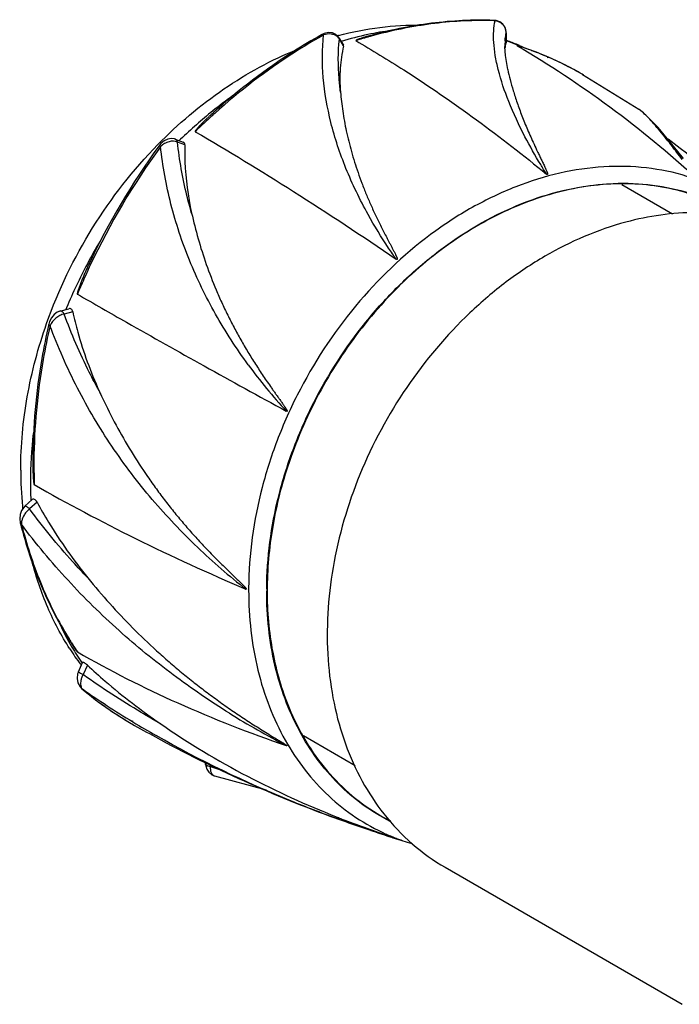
# Model space of a CAD drawing. Header units: millimetres. Extents: x -77 to 57, y 187 to 299.
# Tile 1 of 2: x -77 to -30, y 228 to 299. Entities that reach past the tile are written whole.
import ezdxf

# ---------------------------------------------------------------- set-up
doc = ezdxf.new("R2010")
doc.units = ezdxf.units.MM
doc.header["$LTSCALE"] = 30.734
doc.layers.get('0').update_dxf_attribs({"linetype": 'CONTINUOUS'})

msp = doc.modelspace()

# ---------------------------------------------------------------- linework, layer by layer
at = {"color": 7, "linetype": 'Continuous'}
for p, q in [((-43.084, 298.97), (-43.084, 298.97)), ((-42.992, 298.943), (-43.084, 298.97)), ((-55.479, 297.944), (-55.479, 297.944)), ((-54.227, 297.716), (-53.903, 297.178)), ((-54.2, 297.618), (-54.227, 297.715)), ((-53.892, 297.108), (-54.2, 297.618)), ((-51.665, 297.906), (-51.913, 297.838)), ((-42.193, 298.08), (-42.193, 297.388)), ((-42.193, 298.07), (-42.193, 298.08)), ((-42.193, 297.516), (-42.159, 297.507)), ((-42.187, 297.53), (-42.155, 297.519)), ((-53.892, 297.108), (-53.903, 297.178)), ((-42.288, 297.076), (-42.288, 297.099)), ((-42.193, 297.467), (-42.168, 297.458)), ((-42.193, 297.385), (-42.193, 297.388)), ((-42.18, 297.497), (-42.154, 297.488)), ((-41.392, 297.154), (-41.437, 297.168)), ((-41.392, 297.154), (-41.437, 297.168)), ((-41.437, 297.168), (-41.399, 297.146)), ((-41.437, 297.168), (-41.4, 297.145)), ((-39.165, 296.279), (-39.231, 296.309)), ((-39.148, 296.314), (-39.214, 296.343)), ((-36.631, 295.035), (-36.735, 295.095)), ((-36.694, 295.071), (-32.657, 292.58)), ((-32.635, 292.565), (-32.657, 292.58)), ((-67.061, 289.899), (-67.076, 289.878)), ((-67.061, 289.899), (-67.075, 289.878)), ((-66.001, 290.422), (-65.432, 290.209)), ((-65.308, 290.017), (-65.841, 290.216)), ((-29.448, 289.03), (-29.845, 289.537)), ((-33.882, 287.174), (-30.229, 285.064)), ((-72.4, 280.757), (-72.584, 280.345)), ((-74.299, 278.062), (-73.665, 278.232)), ((-73.383, 278.012), (-73.999, 277.846)), ((-75.106, 277.115), (-75.106, 277.115)), ((-76.829, 264.019), (-76.299, 264.501)), ((-75.953, 264.309), (-76.486, 263.824)), ((-77.162, 262.833), (-77.162, 262.833)), ((-60.908, 258.049), (-60.921, 258.053)), ((-73.743, 254.626), (-73.65, 254.474)), ((-72.978, 252.105), (-72.674, 252.77)), ((-72.701, 252.722), (-72.715, 252.742)), ((-72.693, 252.73), (-72.706, 252.751)), ((-72.329, 252.581), (-72.637, 251.905)), ((-72.718, 250.89), (-72.718, 250.891)), ((-72.687, 250.868), (-72.718, 250.89)), ((-69.183, 248.399), (-69.078, 248.339)), ((-69.05, 248.5), (-69.091, 248.525)), ((-69.042, 248.529), (-69.083, 248.555)), ((-56.79, 247.514), (-53.053, 245.356)), ((-63.825, 245.471), (-63.825, 245.582)), ((-63.483, 245.403), (-63.483, 245.285)), ((-63.178, 244.62), (-59.474, 243.621)), ((-63.178, 244.62), (-63.178, 244.62)), ((-54.46, 241.575), (-54.2, 241.482)), ((-54.44, 241.63), (-54.179, 241.537)), ((-54.419, 241.677), (-54.346, 241.648)), ((-50.705, 240.303), (-50.631, 240.279)), ((-50.704, 240.305), (-50.631, 240.279)), ((-50.285, 240.172), (-50.107, 240.117)), ((-48.994, 239.746), (-48.993, 239.746)), ((-46.588, 238.042), (-29.525, 228.187))]:
    msp.add_line(p, q, dxfattribs=at)
for points in [[(-42.193, 298.08), (-42.211, 298.26), (-42.296, 298.498), (-42.449, 298.703), (-42.662, 298.86), (-42.925, 298.952), (-43.084, 298.971)], [(-54.227, 297.716), (-54.277, 297.789), (-54.456, 297.957), (-54.693, 298.065), (-54.977, 298.095), (-55.284, 298.033), (-55.479, 297.944)], [(-42.087, 295.433), (-42.252, 296.444), (-42.288, 297.076)], [(-29.845, 289.537), (-31.259, 291.262), (-32.31, 292.321), (-32.637, 292.566)], [(-66.001, 290.422), (-66.051, 290.439), (-66.294, 290.47), (-66.551, 290.424), (-66.802, 290.302), (-67.038, 290.108), (-67.174, 289.945)], [(-74.299, 278.062), (-74.506, 277.976), (-74.723, 277.813), (-74.91, 277.584), (-75.05, 277.302), (-75.106, 277.115)], [(-76.829, 264.019), (-76.908, 263.939), (-77.065, 263.704), (-77.167, 263.422), (-77.199, 263.113), (-77.162, 262.833)], [(-72.978, 252.105), (-73.033, 251.954), (-73.071, 251.637), (-73.01, 251.316), (-72.851, 251.028), (-72.718, 250.89)], [(-63.825, 245.471), (-63.817, 245.355), (-63.744, 245.1), (-63.595, 244.877), (-63.378, 244.704), (-63.178, 244.62)]]:
    msp.add_lwpolyline(points, dxfattribs=at)
for centre, radius, start, end in [((-43.911, 272.22), 26.739, 88.03139, 88.22451), ((-47.641, 276.826), 21.603, 97.49271, 102.04437), ((-43.039, 298.08), 0.845, 15.05274, 18.13363), ((-43.065, 298.074), 0.872, 0.38444, 14.98003), ((-35.496, 262.601), 40.515, 119.32581, 119.47775), ((-48.176, 274.924), 23.752, 104.83741, 105.04729), ((-54.8, 297.278), 0.69, 37.22365, 47.92682), ((-54.78, 297.295), 0.664, 29.14902, 37.18598), ((-47.324, 275.4), 23.065, 102.07574, 106.99676), ((-42.973, 265.501), 33.55, 105.67573, 107.40208), ((-43.136, 266.043), 32.984, 105.43184, 105.65795), ((-43.072, 298.074), 0.879, 359.72206, 0.39817), ((-48.294, 280.553), 18.043, 67.4212, 70.10594), ((-36.607, 297.101), 5.681, 177.03955, 180.01466), ((-40.442, 296.857), 1.845, 173.74343, 176.71016), ((-37.266, 297.13), 5.022, 175.77268, 176.98575), ((-40.632, 296.877), 1.654, 173.10826, 173.71907), ((-40.715, 296.887), 1.571, 172.17637, 173.11099), ((-47.496, 281.897), 16.481, 68.42139, 71.08931), ((-47.462, 281.983), 16.388, 68.19228, 68.41897), ((-48.582, 274.506), 23.761, 71.99178, 72.38837), ((-48.59, 274.612), 23.668, 66.66462, 72.29246), ((-47.437, 282.046), 16.321, 66.04253, 68.19346), ((-48.277, 280.594), 17.997, 66.94906, 67.42003), ((-48.544, 274.62), 23.642, 70.32826, 71.99283), ((-50.228, 269.988), 28.57, 69.58159, 70.27447), ((-48.476, 274.807), 23.443, 69.16462, 69.48618), ((-48.45, 274.876), 23.369, 66.72208, 69.16563), ((-48.474, 274.881), 23.376, 59.85611, 66.66368), ((-48.387, 275.02), 23.212, 63.21431, 66.54377), ((-48.338, 275.119), 23.102, 59.85065, 63.21197), ((-43.542, 267.825), 31.582, 125.4975, 128.73549), ((-42.475, 266.527), 33.262, 128.7706, 134.09399), ((-31.425, 256.898), 47.536, 131.89037, 132.3172), ((-30.984, 256.41), 48.193, 132.83571, 134.19068), ((-24.853, 259.117), 52.359, 143.92922, 154.7992), ((-24.623, 258.985), 52.503, 143.95628, 154.78041), ((-41.939, 265.964), 34.04, 134.08184, 134.30262), ((-82.498, 221.083), 86.638, 47.30595, 53.1591), ((-177.083, 176.198), 185.715, 37.39028, 37.58509), ((-39.816, 264.156), 36.834, 149.05264, 151.97073), ((-40.093, 264.296), 36.523, 151.96129, 157.45274), ((-24.988, 259.16), 52.099, 154.78322, 155.51015), ((-25.319, 259.299), 51.739, 155.99816, 157.28923), ((-40.447, 264.447), 36.139, 157.45766, 157.66161), ((-29.068, 297.384), 39.265, 216.19057, 222.48435), ((-34.984, 288.832), 40.06, 204.34796, 205.1655), ((-46.643, 265.721), 29.788, 173.18216, 179.9757), ((-35.252, 267.063), 40.923, 179.69588, 180.00521), ((-49.636, 266.601), 27.489, 179.95779, 185.43304), ((-36.091, 267.049), 40.084, 180.58016, 182.11183), ((-48.382, 265.73), 28.048, 179.99243, 182.52107), ((-48.843, 265.711), 27.587, 182.52497, 182.70279), ((-50.452, 266.531), 26.67, 185.44831, 185.73975), ((-31.979, 295.088), 47.002, 226.37798, 231.99362), ((-34.005, 257.953), 26.721, 179.60871, 179.95707), ((-33.656, 257.914), 25.773, 179.65248, 179.99986), ((-56.6, 263.769), 19.529, 204.63755, 210.42954), ((-50.627, 268.564), 26.993, 210.79029, 211.08886), ((-49.969, 268.958), 27.76, 211.45079, 211.83299), ((-50.94, 268.367), 26.623, 211.85441, 212.52525), ((-57.099, 264.341), 19.599, 212.69033, 216.626), ((-57.428, 263.28), 18.567, 210.42255, 214.58117), ((-51.119, 268.253), 26.411, 212.5245, 213.87257), ((-57.289, 264.202), 19.363, 216.63044, 216.85174), ((-57.478, 268.759), 23.485, 229.53995, 240.10593), ((-72.438, 251.126), 0.358, 220.50827, 225.90843), ((-33.464, 307.121), 68.576, 235.11104, 238.7005), ((-57.579, 268.582), 23.281, 229.54067, 240.10421), ((-30.617, 299.68), 59.559, 238.08885, 242.60241), ((-21.9, 331.025), 95.199, 240.24805, 241.42412), ((-30.985, 311.183), 73.336, 238.73175, 240.24719), ((-22.26, 330.347), 94.431, 241.41934, 250.06259), ((-33.494, 346.507), 105.571, 253.49676, 253.82824), ((-63.08, 244.957), 0.351, 247.98062, 253.75928), ((-23.161, 327.725), 91.657, 250.03387, 250.20782), ((-27.855, 308.744), 72.136, 248.45459, 248.74034), ((-43.954, 254.303), 14.499, 239.98934, 243.06409), ((-22.365, 330.104), 94.167, 250.24067, 252.48512), ((-22.719, 328.981), 92.989, 250.21332, 252.48615), ((-26.816, 311.452), 75.036, 248.75009, 251.34423), ((-24.051, 322.018), 85.969, 251.08039, 251.98954), ((-44.608, 254.294), 15.193, 245.76691, 246.73388), ((-18.41, 336.113), 101.091, 251.30168, 251.51726), ((-24.141, 321.74), 85.677, 251.98989, 252.24996), ((-29.347, 307.916), 70.906, 252.53241, 252.82492), ((-22.589, 329.386), 93.415, 252.53263, 252.77028), ((-44.586, 254.345), 15.249, 246.73424, 248.19318), ((-24.244, 321.416), 85.337, 252.24952, 253.1407), ((-44.532, 254.482), 15.396, 248.19635, 253.1541), ((-44.362, 255.031), 15.971, 253.14516, 253.40536)]:
    msp.add_arc(centre, radius, start, end, dxfattribs=at)
for points, knots in [([(-43.084, 298.97), (-44.58, 299.022), (-47.638, 298.872), (-50.635, 298.256), (-52.128, 297.839)], [0, 0, 0, 0, 0.491158, 1, 1, 1, 1]), ([(-43.082, 298.946), (-44.501, 298.99), (-47.4, 298.85), (-50.245, 298.287), (-51.665, 297.906)], [0, 0, 0, 0, 0.491275, 1, 1, 1, 1]), ([(-40.843, 290.601), (-41.269, 291.43), (-42.012, 293), (-42.683, 294.981), (-42.987, 296.416), (-43.1, 297.352), (-43.115, 298.188), (-43.049, 298.708), (-42.992, 298.944)], [0, 0, 0, 0, 0.319321, 0.594273, 0.714012, 0.821575, 0.916872, 1, 1, 1, 1]), ([(-42.236, 298.343), (-42.262, 298.423), (-42.339, 298.577), (-42.517, 298.761), (-42.741, 298.889), (-42.907, 298.932), (-42.993, 298.943)], [0, 0, 0, 0, 0.250094, 0.49761, 0.746441, 1, 1, 1, 1]), ([(-54.259, 297.884), (-53.281, 298.143), (-51.311, 298.532), (-49.304, 298.647), (-48.313, 298.631)], [0, 0, 0, 0, 0.505097, 1, 1, 1, 1]), ([(-55.479, 297.944), (-56.16, 297.561), (-58.895, 295.919), (-61.442, 293.97), (-63.237, 292.366)], [0, 0, 0, 0, 0.24519, 1, 1, 1, 1]), ([(-55.433, 297.871), (-56.112, 297.487), (-58.838, 295.841), (-61.377, 293.889), (-63.166, 292.285)], [0, 0, 0, 0, 0.24512, 1, 1, 1, 1]), ([(-55.339, 297.924), (-55.363, 297.938), (-55.408, 297.959), (-55.46, 297.955), (-55.479, 297.944)], [0, 0, 0, 0, 0.565684, 1, 1, 1, 1]), ([(-52.132, 285.011), (-52.722, 286.084), (-53.772, 288.233), (-54.873, 291.544), (-55.434, 294.781), (-55.448, 296.91), (-55.339, 297.926)], [0, 0, 0, 0, 0.27229, 0.530147, 0.772822, 1, 1, 1, 1]), ([(-54.338, 297.791), (-54.399, 297.846), (-54.545, 297.938), (-54.889, 298.027), (-55.168, 297.986), (-55.339, 297.924)], [0, 0, 0, 0, 0.235435, 0.480825, 1, 1, 1, 1]), ([(-54.116, 293.818), (-54.16, 294.143), (-54.297, 295.404), (-54.296, 296.683), (-54.2, 297.618)], [0, 0, 0, 0, 0.258686, 1, 1, 1, 1]), ([(-52.128, 297.839), (-52.208, 297.816), (-52.328, 297.782), (-52.487, 297.733), (-52.604, 297.695), (-52.72, 297.656), (-52.815, 297.621), (-52.888, 297.592), (-52.932, 297.573), (-52.965, 297.557), (-52.984, 297.547), (-52.998, 297.538), (-53.006, 297.532), (-53.014, 297.524), (-53.01, 297.517), (-53.008, 297.515)], [0, 0, 0, 0, 0.262845, 0.393585, 0.523568, 0.652352, 0.77903, 0.840949, 0.901066, 0.929937, 0.95732, 0.970036, 0.981765, 0.991125, 1, 1, 1, 1]), ([(-53.008, 297.515), (-51.846, 296.839), (-47.084, 293.921), (-42.574, 290.599), (-39.293, 287.913)], [0, 0, 0, 0, 0.240742, 1, 1, 1, 1]), ([(-42.274, 297.5), (-42.27, 297.55), (-42.253, 297.741), (-42.224, 297.931), (-42.193, 298.069)], [0, 0, 0, 0, 0.262002, 1, 1, 1, 1]), ([(-67.262, 290.032), (-65.811, 291.514), (-62.685, 294.166), (-59.082, 296.137), (-57.231, 296.889)], [0, 0, 0, 0, 0.509346, 1, 1, 1, 1]), ([(-53.892, 297.108), (-54.023, 296.596), (-54.184, 295.498), (-54.164, 294.391), (-54.116, 293.818)], [0, 0, 0, 0, 0.478668, 1, 1, 1, 1]), ([(-42.193, 297.385), (-42.203, 297.365), (-42.24, 297.274), (-42.261, 297.177), (-42.271, 297.101)], [0, 0, 0, 0, 0.221061, 1, 1, 1, 1]), ([(-41.391, 297.159), (-41.397, 297.161), (-41.406, 297.164), (-41.418, 297.167), (-41.426, 297.17), (-41.433, 297.171), (-41.438, 297.173), (-41.445, 297.172), (-41.439, 297.169), (-41.437, 297.168)], [0, 0, 0, 0, 0.329661, 0.483369, 0.625976, 0.752121, 0.850891, 0.897098, 1, 1, 1, 1]), ([(-41.399, 297.146), (-39.103, 295.804), (-34.617, 292.84), (-30.473, 289.416), (-28.477, 287.589)], [0, 0, 0, 0, 0.495717, 1, 1, 1, 1]), ([(-42.086, 295.433), (-42.034, 295.192), (-41.914, 294.683), (-41.731, 294.035), (-41.555, 293.481), (-41.407, 293.038), (-41.246, 292.577), (-41.066, 292.102), (-40.87, 291.612), (-40.659, 291.108), (-40.434, 290.591), (-40.194, 290.062), (-39.983, 289.614), (-39.809, 289.25), (-39.698, 289.019), (-39.609, 288.833), (-39.541, 288.692), (-39.474, 288.551), (-39.418, 288.433), (-39.375, 288.338), (-39.342, 288.266), (-39.311, 288.194), (-39.28, 288.123), (-39.257, 288.063), (-39.239, 288.014), (-39.228, 287.978), (-39.22, 287.948), (-39.215, 287.923), (-39.214, 287.906), (-39.216, 287.889), (-39.229, 287.878), (-39.245, 287.883), (-39.259, 287.89), (-39.271, 287.897), (-39.281, 287.906), (-39.289, 287.911), (-39.293, 287.913)], [0, 0, 0, 0, 0.090497, 0.191899, 0.246579, 0.303715, 0.363302, 0.425429, 0.489957, 0.556749, 0.625731, 0.696831, 0.769938, 0.807193, 0.844871, 0.863853, 0.882917, 0.902048, 0.921223, 0.930816, 0.940404, 0.949975, 0.959512, 0.968984, 0.973678, 0.978327, 0.982904, 0.985153, 0.987363, 0.989565, 0.990986, 0.993085, 0.994955, 0.996681, 0.998322, 1, 1, 1, 1]), ([(-54.116, 293.818), (-54.079, 293.36), (-53.97, 292.421), (-53.709, 290.991), (-53.405, 289.772), (-53.109, 288.777), (-52.857, 288.015), (-52.577, 287.246), (-52.271, 286.472), (-51.938, 285.693), (-51.579, 284.911), (-51.26, 284.259), (-50.995, 283.736), (-50.824, 283.407), (-50.686, 283.143), (-50.582, 282.945), (-50.476, 282.746), (-50.389, 282.579), (-50.319, 282.446), (-50.267, 282.345), (-50.216, 282.244), (-50.174, 282.159), (-50.141, 282.09), (-50.117, 282.039), (-50.093, 281.987), (-50.071, 281.934), (-50.054, 281.889), (-50.042, 281.853), (-50.036, 281.829), (-50.033, 281.81), (-50.032, 281.795), (-50.033, 281.782), (-50.038, 281.771), (-50.05, 281.765), (-50.065, 281.768), (-50.084, 281.777), (-50.098, 281.786), (-50.106, 281.791)], [0, 0, 0, 0, 0.107002, 0.2198, 0.338025, 0.39907, 0.46134, 0.524796, 0.589395, 0.655098, 0.721868, 0.789665, 0.823938, 0.858452, 0.875798, 0.893202, 0.910664, 0.928183, 0.936964, 0.945759, 0.954567, 0.963391, 0.967809, 0.972231, 0.976658, 0.981093, 0.985539, 0.987772, 0.99002, 0.991156, 0.992312, 0.993526, 0.994225, 0.994992, 0.996365, 0.997614, 1, 1, 1, 1]), ([(-31.127, 291.009), (-31.273, 291.187), (-31.548, 291.514), (-31.944, 291.954), (-32.296, 292.302), (-32.526, 292.492), (-32.636, 292.566)], [0, 0, 0, 0, 0.317385, 0.589772, 0.816928, 1, 1, 1, 1]), ([(-63.237, 292.366), (-63.298, 292.311), (-63.421, 292.2), (-63.602, 292.032), (-63.782, 291.861), (-63.959, 291.688), (-64.104, 291.542), (-64.218, 291.424), (-64.303, 291.334), (-64.385, 291.244), (-64.451, 291.167), (-64.502, 291.105), (-64.538, 291.059), (-64.565, 291.018), (-64.581, 290.99), (-64.583, 290.969), (-64.577, 290.966)], [0, 0, 0, 0, 0.126887, 0.253831, 0.380788, 0.50769, 0.634409, 0.697627, 0.760678, 0.823453, 0.885724, 0.916509, 0.946829, 0.976094, 0.989607, 1, 1, 1, 1]), ([(-64.577, 290.966), (-62.191, 289.582), (-57.312, 286.608), (-52.544, 283.458), (-50.106, 281.791)], [0, 0, 0, 0, 0.482943, 1, 1, 1, 1]), ([(-39.292, 287.913), (-39.435, 288.14), (-39.979, 289.02), (-40.489, 289.922), (-40.843, 290.601)], [0, 0, 0, 0, 0.259772, 1, 1, 1, 1]), ([(-29.913, 289.473), (-30.021, 289.614), (-30.419, 290.131), (-30.825, 290.642), (-31.127, 291.009)], [0, 0, 0, 0, 0.271901, 1, 1, 1, 1]), ([(-75.262, 277.162), (-74.416, 279.562), (-72.191, 284.18), (-69.037, 288.221), (-67.262, 290.032)], [0, 0, 0, 0, 0.500992, 1, 1, 1, 1]), ([(-67.061, 289.899), (-67.075, 289.907), (-67.101, 289.921), (-67.136, 289.938), (-67.157, 289.947), (-67.172, 289.948), (-67.174, 289.945)], [0, 0, 0, 0, 0.402963, 0.712917, 0.910459, 1, 1, 1, 1]), ([(-65.841, 290.216), (-66.027, 290.302), (-66.382, 290.292), (-66.784, 290.119), (-66.975, 289.979), (-67.061, 289.899)], [0, 0, 0, 0, 0.468006, 0.731879, 1, 1, 1, 1]), ([(-60.757, 274.199), (-61.606, 275.369), (-63.182, 277.787), (-65.064, 281.664), (-66.407, 285.716), (-66.921, 288.504), (-67.061, 289.901)], [0, 0, 0, 0, 0.253526, 0.504864, 0.753805, 1, 1, 1, 1]), ([(-65.841, 290.216), (-65.852, 290.26), (-65.886, 290.345), (-65.959, 290.406), (-66.001, 290.422)], [0, 0, 0, 0, 0.501329, 1, 1, 1, 1]), ([(-64.828, 285.111), (-64.952, 285.53), (-65.408, 287.205), (-65.712, 288.923), (-65.841, 290.216)], [0, 0, 0, 0, 0.251647, 1, 1, 1, 1]), ([(-65.308, 290.017), (-65.307, 290.057), (-65.323, 290.143), (-65.394, 290.195), (-65.432, 290.209)], [0, 0, 0, 0, 0.50278, 1, 1, 1, 1]), ([(-65.308, 290.017), (-65.321, 289.612), (-65.317, 287.966), (-65.095, 286.323), (-64.828, 285.111)], [0, 0, 0, 0, 0.24612, 1, 1, 1, 1]), ([(-23.769, 284.761), (-24.509, 285.396), (-26.115, 286.527), (-28.819, 287.73), (-31.746, 288.407), (-34.828, 288.543), (-37.997, 288.14), (-41.183, 287.211), (-44.32, 285.777), (-48.401, 283.203), (-52.988, 278.914), (-56.542, 273.641), (-58.652, 269), (-60.187, 264.268), (-60.711, 260.565), (-60.726, 258.135)], [0, 0, 0, 0, 0.052837, 0.105709, 0.159425, 0.214689, 0.272024, 0.331728, 0.393876, 0.458332, 0.592568, 0.730793, 0.799981, 0.868316, 1, 1, 1, 1]), ([(-59.429, 258.07), (-59.415, 260.312), (-58.951, 263.727), (-57.587, 268.107), (-55.707, 272.422), (-53.143, 276.413), (-50.012, 279.881), (-46.646, 282.859), (-42.886, 285.168), (-38.913, 286.601), (-35.972, 287.199), (-33.08, 287.323), (-30.293, 286.969), (-27.671, 286.14), (-26.068, 285.28), (-25.318, 284.783)], [0, 0, 0, 0, 0.130709, 0.198486, 0.267145, 0.404644, 0.472538, 0.539088, 0.666254, 0.726603, 0.784635, 0.840526, 0.894654, 0.94758, 1, 1, 1, 1]), ([(-26.098, 285.218), (-26.727, 285.582), (-28.049, 286.218), (-30.166, 286.87), (-32.393, 287.214), (-35.51, 287.259), (-39.548, 286.499), (-44.239, 284.415), (-47.86, 281.818), (-50.521, 279.287), (-53.014, 276.446), (-55.661, 272.476), (-57.207, 268.976), (-57.816, 267.177)], [0, 0, 0, 0, 0.052887, 0.106271, 0.160608, 0.216287, 0.332505, 0.456261, 0.58703, 0.654595, 0.723164, 0.86177, 1, 1, 1, 1]), ([(-64.828, 285.111), (-64.69, 284.492), (-64.378, 283.25), (-63.789, 281.405), (-63.2, 279.881), (-62.668, 278.672), (-62.239, 277.769), (-61.78, 276.873), (-61.294, 275.986), (-60.78, 275.108), (-60.24, 274.24), (-59.771, 273.525), (-59.383, 272.958), (-59.137, 272.605), (-58.938, 272.323), (-58.787, 272.111), (-58.636, 271.899), (-58.509, 271.723), (-58.408, 271.581), (-58.333, 271.474), (-58.257, 271.366), (-58.195, 271.276), (-58.145, 271.203), (-58.109, 271.148), (-58.073, 271.092), (-58.037, 271.035), (-58.003, 270.977), (-57.979, 270.932), (-57.966, 270.9), (-57.96, 270.882), (-57.957, 270.867), (-57.958, 270.854), (-57.97, 270.84), (-57.997, 270.849), (-58.015, 270.857), (-58.022, 270.864)], [0, 0, 0, 0, 0.118725, 0.239642, 0.362462, 0.424514, 0.486956, 0.549764, 0.61292, 0.676409, 0.740221, 0.804356, 0.836552, 0.868839, 0.885022, 0.901233, 0.917478, 0.933764, 0.941925, 0.950102, 0.958298, 0.966519, 0.970643, 0.974778, 0.978929, 0.983101, 0.987308, 0.991588, 0.992684, 0.993803, 0.99497, 0.9956, 0.996191, 0.998094, 1, 1, 1, 1]), ([(-50.107, 281.792), (-50.292, 282.055), (-51.01, 283.101), (-51.674, 284.184), (-52.132, 285.011)], [0, 0, 0, 0, 0.254228, 1, 1, 1, 1]), ([(-23.75, 284.445), (-24.513, 284.677), (-26.095, 285.028), (-29.41, 285.263), (-31.941, 284.9), (-33.585, 284.459)], [0, 0, 0, 0, 0.240549, 0.486578, 1, 1, 1, 1]), ([(-33.585, 284.459), (-35.621, 283.914), (-38.62, 282.615), (-42.251, 280.187), (-45.763, 277.202), (-49.57, 272.685), (-52.929, 266.44), (-54.886, 259.762), (-55.229, 254.124), (-54.659, 249.872), (-53.841, 246.929), (-52.64, 244.239), (-51.58, 242.624), (-50.996, 241.882)], [0, 0, 0, 0, 0.119752, 0.1829, 0.247803, 0.381039, 0.515772, 0.647789, 0.773451, 0.833273, 0.890875, 0.946357, 1, 1, 1, 1]), ([(-72.229, 281.411), (-72.27, 281.324), (-72.351, 281.149), (-72.469, 280.886), (-72.584, 280.621), (-72.677, 280.399), (-72.75, 280.221), (-72.803, 280.086), (-72.855, 279.952), (-72.905, 279.816), (-72.945, 279.703), (-72.976, 279.612), (-72.998, 279.543), (-73.019, 279.475), (-73.035, 279.417), (-73.046, 279.371), (-73.052, 279.335), (-73.056, 279.306), (-73.055, 279.279), (-73.046, 279.275)], [0, 0, 0, 0, 0.125669, 0.251344, 0.377024, 0.502703, 0.56554, 0.628374, 0.691202, 0.754016, 0.816805, 0.84818, 0.879531, 0.910836, 0.942042, 0.957562, 0.972945, 0.987937, 1, 1, 1, 1]), ([(-73.046, 279.275), (-71.871, 278.597), (-68.841, 276.864), (-63.837, 274.053), (-59.996, 271.942), (-58.022, 270.864)], [0, 0, 0, 0, 0.236355, 0.608241, 1, 1, 1, 1]), ([(-73.999, 277.846), (-74.106, 277.828), (-74.322, 277.75), (-74.7, 277.5), (-74.924, 277.222), (-75.018, 277.017)], [0, 0, 0, 0, 0.241892, 0.500655, 1, 1, 1, 1]), ([(-73.999, 277.846), (-74.016, 277.878), (-74.055, 277.938), (-74.126, 278.014), (-74.209, 278.065), (-74.272, 278.069), (-74.299, 278.062)], [0, 0, 0, 0, 0.275254, 0.544967, 0.788395, 1, 1, 1, 1]), ([(-71.481, 272.316), (-71.725, 272.757), (-72.674, 274.548), (-73.482, 276.415), (-73.999, 277.847)], [0, 0, 0, 0, 0.248914, 1, 1, 1, 1]), ([(-73.383, 278.012), (-73.391, 278.049), (-73.415, 278.119), (-73.479, 278.203), (-73.57, 278.245), (-73.634, 278.24), (-73.665, 278.232)], [0, 0, 0, 0, 0.28701, 0.537313, 0.764995, 1, 1, 1, 1]), ([(-73.383, 278.012), (-73.276, 277.521), (-72.795, 275.575), (-72.1, 273.684), (-71.481, 272.316)], [0, 0, 0, 0, 0.250554, 1, 1, 1, 1]), ([(-77.125, 266.621), (-77.125, 268.387), (-76.792, 271.973), (-75.866, 275.45), (-75.262, 277.162)], [0, 0, 0, 0, 0.493153, 1, 1, 1, 1]), ([(-75.106, 277.115), (-75.295, 276.295), (-75.948, 273.057), (-76.255, 269.747), (-76.262, 267.286)], [0, 0, 0, 0, 0.254861, 1, 1, 1, 1]), ([(-75.017, 277.017), (-75.204, 276.204), (-75.852, 272.997), (-76.162, 269.718), (-76.175, 267.28)], [0, 0, 0, 0, 0.254919, 1, 1, 1, 1]), ([(-75.017, 277.017), (-75.031, 277.025), (-75.056, 277.041), (-75.091, 277.069), (-75.11, 277.099), (-75.106, 277.115)], [0, 0, 0, 0, 0.352956, 0.639167, 1, 1, 1, 1]), ([(-64.405, 261.063), (-65.545, 262.155), (-67.739, 264.465), (-70.649, 268.297), (-73.134, 272.488), (-74.458, 275.479), (-75.019, 277.02)], [0, 0, 0, 0, 0.245066, 0.493648, 0.745458, 1, 1, 1, 1]), ([(-71.241, 271.797), (-70.934, 271.142), (-70.281, 269.848), (-69.197, 267.962), (-68.209, 266.441), (-67.37, 265.258), (-66.717, 264.388), (-66.043, 263.536), (-65.348, 262.703), (-64.632, 261.888), (-64.02, 261.225), (-63.521, 260.703), (-63.143, 260.316), (-62.76, 259.933), (-62.375, 259.554), (-61.982, 259.175), (-61.663, 258.871), (-61.383, 258.603), (-61.205, 258.433), (-60.761, 257.992), (-60.908, 258.049)], [0, 0, 0, 0, 0.125431, 0.251128, 0.376886, 0.439744, 0.502562, 0.56533, 0.628038, 0.690682, 0.753263, 0.784535, 0.815799, 0.847062, 0.878336, 0.909643, 0.941026, 0.956777, 0.972608, 1, 1, 1, 1]), ([(-76.262, 267.286), (-76.263, 267.143), (-76.261, 266.929), (-76.255, 266.643), (-76.247, 266.428), (-76.238, 266.249), (-76.228, 266.106), (-76.22, 265.998), (-76.211, 265.89), (-76.201, 265.8), (-76.191, 265.727), (-76.182, 265.672), (-76.172, 265.62), (-76.159, 265.584), (-76.147, 265.571)], [0, 0, 0, 0, 0.248487, 0.37281, 0.49727, 0.621985, 0.684502, 0.747184, 0.810108, 0.873411, 0.905284, 0.937383, 0.969767, 1, 1, 1, 1]), ([(-57.816, 267.177), (-58.329, 265.663), (-59.113, 262.608), (-59.528, 257.995), (-59.15, 253.58), (-58.349, 250.804), (-57.816, 249.516)], [0, 0, 0, 0, 0.266067, 0.522852, 0.767821, 1, 1, 1, 1]), ([(-76.147, 265.571), (-73.767, 264.205), (-68.759, 261.553), (-63.605, 259.198), (-60.921, 258.053)], [0, 0, 0, 0, 0.484691, 1, 1, 1, 1]), ([(-75.953, 264.309), (-75.977, 264.353), (-76.027, 264.43), (-76.118, 264.514), (-76.219, 264.548), (-76.278, 264.52), (-76.299, 264.501)], [0, 0, 0, 0, 0.332486, 0.60549, 0.813888, 1, 1, 1, 1]), ([(-75.953, 264.309), (-75.689, 263.824), (-74.595, 261.928), (-73.323, 260.136), (-72.294, 258.863)], [0, 0, 0, 0, 0.25216, 1, 1, 1, 1]), ([(-76.486, 263.824), (-76.559, 263.769), (-76.693, 263.644), (-76.908, 263.369), (-77.019, 263.13), (-77.055, 262.968)], [0, 0, 0, 0, 0.261807, 0.523826, 1, 1, 1, 1]), ([(-76.486, 263.824), (-76.518, 263.854), (-76.582, 263.911), (-76.664, 263.973), (-76.73, 264.01), (-76.775, 264.028), (-76.815, 264.031), (-76.829, 264.019)], [0, 0, 0, 0, 0.320738, 0.627572, 0.758922, 0.865751, 1, 1, 1, 1]), ([(-72.294, 258.863), (-72.667, 259.249), (-74.146, 260.832), (-75.521, 262.511), (-76.486, 263.824)], [0, 0, 0, 0, 0.247932, 1, 1, 1, 1]), ([(-77.162, 262.833), (-76.757, 261.235), (-75.728, 258.152), (-74.208, 255.275), (-73.344, 253.943)], [0, 0, 0, 0, 0.509343, 1, 1, 1, 1]), ([(-77.077, 262.731), (-77.097, 262.743), (-77.134, 262.771), (-77.157, 262.812), (-77.162, 262.833)], [0, 0, 0, 0, 0.526841, 1, 1, 1, 1]), ([(-77.055, 262.968), (-77.06, 262.947), (-77.075, 262.869), (-77.08, 262.789), (-77.077, 262.731)], [0, 0, 0, 0, 0.264758, 1, 1, 1, 1]), ([(-62.1, 249.122), (-63.486, 249.988), (-66.229, 251.853), (-70.132, 255.039), (-73.807, 258.656), (-76.034, 261.327), (-77.079, 262.733)], [0, 0, 0, 0, 0.240861, 0.488382, 0.741764, 1, 1, 1, 1]), ([(-77.077, 262.731), (-76.716, 261.309), (-75.822, 258.558), (-74.54, 255.963), (-73.815, 254.746)], [0, 0, 0, 0, 0.508744, 1, 1, 1, 1]), ([(-73.594, 253.756), (-74.203, 254.705), (-75.275, 256.734), (-76.012, 258.904), (-76.304, 260.021)], [0, 0, 0, 0, 0.494242, 1, 1, 1, 1]), ([(-72.294, 258.862), (-71.787, 258.236), (-70.743, 257.011), (-69.09, 255.262), (-67.648, 253.882), (-66.46, 252.827), (-65.557, 252.062), (-64.639, 251.323), (-63.709, 250.608), (-62.768, 249.917), (-61.974, 249.361), (-61.334, 248.928), (-60.852, 248.61), (-60.368, 248.297), (-59.882, 247.988), (-59.393, 247.684), (-58.984, 247.434), (-58.696, 247.259), (-58.532, 247.159), (-58.428, 247.095), (-58.345, 247.045), (-58.283, 247.006), (-58.221, 246.967), (-58.158, 246.927), (-58.095, 246.886), (-58.042, 246.851), (-58.005, 246.824), (-57.987, 246.809), (-57.98, 246.801), (-57.976, 246.793), (-57.981, 246.791), (-57.988, 246.792), (-58.003, 246.794), (-58.015, 246.798), (-58.024, 246.801)], [0, 0, 0, 0, 0.128121, 0.255614, 0.382282, 0.445258, 0.507969, 0.570398, 0.632536, 0.694375, 0.755915, 0.786577, 0.817173, 0.847709, 0.878201, 0.908672, 0.939174, 0.954472, 0.962147, 0.969851, 0.973718, 0.977599, 0.9815, 0.985429, 0.989401, 0.993456, 0.995549, 0.996623, 0.997134, 0.997448, 0.997653, 0.997919, 0.998555, 1, 1, 1, 1]), ([(-60.726, 257.972), (-60.726, 256.042), (-60.416, 253.175), (-59.302, 249.601), (-58.164, 247.178), (-56.728, 245.012), (-55.015, 243.135), (-53.051, 241.581), (-51.596, 240.778), (-50.844, 240.439)], [0, 0, 0, 0, 0.272127, 0.401622, 0.526816, 0.648283, 0.766869, 0.883691, 1, 1, 1, 1]), ([(-50.55, 241.346), (-51.231, 241.693), (-52.546, 242.499), (-54.313, 244.012), (-55.851, 245.807), (-57.591, 248.577), (-59.068, 252.64), (-59.429, 256.123), (-59.429, 257.914)], [0, 0, 0, 0, 0.116072, 0.232951, 0.351783, 0.47355, 0.728081, 1, 1, 1, 1]), ([(-73.344, 253.943), (-73.322, 253.908), (-73.277, 253.839), (-73.219, 253.754), (-73.171, 253.685), (-73.133, 253.633), (-73.1, 253.589), (-73.071, 253.555), (-73.056, 253.538), (-73.047, 253.533)], [0, 0, 0, 0, 0.241991, 0.487171, 0.611717, 0.738453, 0.869006, 0.936689, 1, 1, 1, 1]), ([(-73.047, 253.533), (-70.706, 252.193), (-65.793, 249.711), (-60.669, 247.707), (-58.024, 246.801)], [0, 0, 0, 0, 0.491017, 1, 1, 1, 1]), ([(-72.329, 252.581), (-72.369, 252.618), (-72.427, 252.668), (-72.505, 252.726), (-72.555, 252.757), (-72.598, 252.778), (-72.633, 252.788), (-72.66, 252.787), (-72.672, 252.776), (-72.674, 252.77)], [0, 0, 0, 0, 0.385802, 0.553843, 0.697102, 0.811444, 0.895625, 0.953599, 1, 1, 1, 1]), ([(-72.329, 252.581), (-71.912, 252.193), (-70.23, 250.689), (-68.434, 249.313), (-67.047, 248.354)], [0, 0, 0, 0, 0.252617, 1, 1, 1, 1]), ([(-72.637, 251.905), (-72.678, 251.925), (-72.739, 251.955), (-72.817, 251.996), (-72.87, 252.025), (-72.915, 252.051), (-72.95, 252.074), (-72.969, 252.089), (-72.979, 252.101), (-72.978, 252.105)], [0, 0, 0, 0, 0.341426, 0.509722, 0.666162, 0.80125, 0.905144, 0.971494, 1, 1, 1, 1]), ([(-72.637, 251.905), (-72.681, 251.828), (-72.753, 251.67), (-72.833, 251.375), (-72.832, 251.146), (-72.784, 251.021)], [0, 0, 0, 0, 0.292511, 0.562504, 1, 1, 1, 1]), ([(-67.047, 248.354), (-67.522, 248.624), (-69.428, 249.738), (-71.282, 250.944), (-72.637, 251.905)], [0, 0, 0, 0, 0.247376, 1, 1, 1, 1]), ([(-72.784, 251.021), (-72.78, 251.009), (-72.76, 250.963), (-72.734, 250.921), (-72.71, 250.893)], [0, 0, 0, 0, 0.262109, 1, 1, 1, 1]), ([(-57.816, 249.516), (-57.473, 248.686), (-56.678, 247.098), (-55.148, 244.96), (-53.326, 243.144), (-51.933, 242.168), (-51.205, 241.748)], [0, 0, 0, 0, 0.259541, 0.511206, 0.757114, 1, 1, 1, 1]), ([(-67.047, 248.354), (-65.048, 246.971), (-60.945, 244.512), (-56.593, 242.538), (-54.419, 241.677)], [0, 0, 0, 0, 0.509646, 1, 1, 1, 1]), ([(-54.459, 241.577), (-55.53, 241.966), (-59.957, 243.668), (-64.251, 245.727), (-67.379, 247.515)], [0, 0, 0, 0, 0.240236, 1, 1, 1, 1]), ([(-63.483, 245.285), (-63.524, 245.29), (-63.604, 245.306), (-63.727, 245.345), (-63.825, 245.416), (-63.825, 245.471)], [0, 0, 0, 0, 0.301766, 0.59337, 1, 1, 1, 1]), ([(-63.483, 245.285), (-63.49, 245.208), (-63.49, 245.063), (-63.442, 244.866), (-63.35, 244.714), (-63.259, 244.65), (-63.212, 244.631)], [0, 0, 0, 0, 0.307349, 0.572458, 0.798033, 1, 1, 1, 1]), ([(-50.996, 241.882), (-50.386, 241.107), (-49.033, 239.675), (-47.429, 238.528), (-46.588, 238.042)], [0, 0, 0, 0, 0.503827, 1, 1, 1, 1]), ([(-50.458, 240.237), (-50.42, 240.224), (-50.34, 240.198), (-50.026, 240.092), (-50.107, 240.117)], [0, 0, 0, 0, 0.320983, 1, 1, 1, 1])]:
    msp.add_open_spline(points, degree=3, knots=knots, dxfattribs=at)
for points in [[(-63.428, 292.047), (-63.536, 291.948), (-63.643, 291.85), (-63.751, 291.75)], [(-76.175, 267.059), (-76.174, 266.921), (-76.174, 266.782), (-76.172, 266.643)]]:
    msp.add_open_spline(points, degree=3, dxfattribs=at)

doc.saveas('drawing.dxf')
